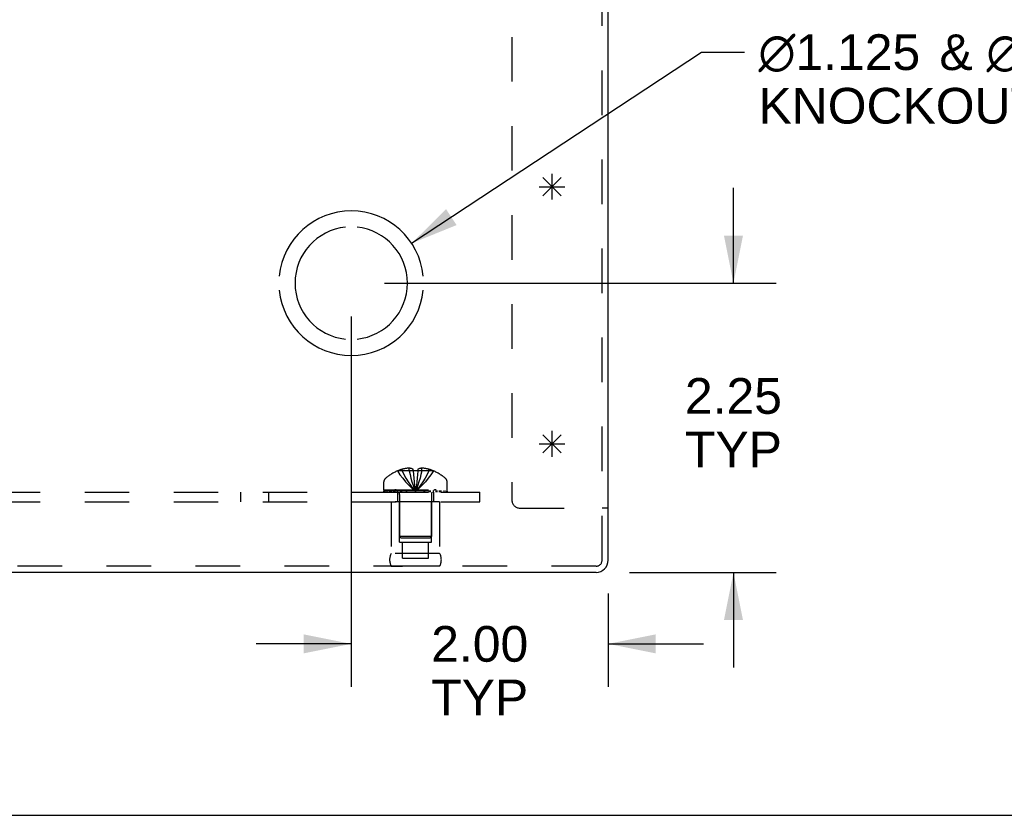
# Model space of a CAD drawing. Header units: inches. Extents: x 0 to 63, y 0 to 40.7.
# Tile 3 of 14: x 23.1 to 30.8, y 0 to 6.2. Entities that reach past the tile are written whole.
import ezdxf

# ---------------------------------------------------------------- set-up
doc = ezdxf.new("R2010")
doc.units = ezdxf.units.IN
doc.header["$LTSCALE"] = 3.462963
doc.header["$MEASUREMENT"] = 0
doc.linetypes.add('HIDDEN', pattern=[0.2, 0.1, -0.1])
doc.layers.get('0').update_dxf_attribs({"linetype": 'CONTINUOUS'})
for name, color, linetype in [('DEFAULT_2', 8, 'HIDDEN'), ('DIMENSIONS', 7, 'CONTINUOUS'), ('OPEN', 7, 'CONTINUOUS'), ('SPOTWELDS', 7, 'CONTINUOUS'), ('SUBPANEL', 7, 'CONTINUOUS')]:
    doc.layers.add(name, color=color, linetype=linetype)
doc.styles.get("Standard").update_dxf_attribs({"font": 'arial.ttf'})
doc.dimstyles.new('DIMSTYLE_1', dxfattribs={"dimtxt": 0.277778, "dimasz": 0.37037, "dimexe": 0.09, "dimexo": 0.07, "dimgap": 0.0375, "dimtad": 0, "dimtih": 1, "dimtoh": 1, "dimzin": 4, "dimdsep": 46, "dimtxsty": 'Standard', "dimblk": '_FILLED', "dimblk1": '_FILLED', "dimblk2": '_FILLED', "dimcen": 0.09, "dimadec": 3, "dimazin": 1, "dimtfac": 1, "dimtdec": 3, "dimtofl": 0, "dimtmove": 0, "dimatfit": 3, "dimldrblk": '_FILLED', "dimfxl": 0, "dimtolj": 1, "dimtzin": 4, "dimarcsym": 0})
doc.dimstyles.get("Standard").update_dxf_attribs({"dimtxt": 0.314815, "dimasz": 0.37037, "dimexe": 0.09, "dimexo": 0.07, "dimgap": 0.09, "dimtad": 0, "dimtih": 1, "dimtoh": 1, "dimdec": 3, "dimzin": 4, "dimdsep": 46, "dimtxsty": 'Standard', "dimblk": '_FILLED', "dimblk1": '_FILLED', "dimblk2": '_FILLED', "dimcen": 0.09, "dimadec": 3, "dimazin": 1, "dimtp": 0.001, "dimtm": 0.001, "dimtfac": 1, "dimtdec": 3, "dimtofl": 0, "dimtmove": 0, "dimatfit": 3, "dimldrblk": '_FILLED', "dimfxl": 0, "dimtolj": 1, "dimtzin": 4, "dimarcsym": 0})

# ---------------------------------------------------------------- blocks, each defined once
blk = doc.blocks.new('_FILLED')
at = {"color": 0, "linetype": 'ByBlock'}
blk.add_solid([(0, 0), (-1, 0.2), (-1, -0.2)], dxfattribs=at)
blk = doc.blocks.new('*D18')
at = {"layer": 'DIMENSIONS', "color": 2, "linetype": 'Continuous'}
for p, q in [((28.6861, 4.1396), (28.6861, 4.8804)), ((25.9707, 4.1396), (29.0194, 4.1396)), ((27.8759, 1.8896), (29.0194, 1.8896)), ((28.6861, 1.8896), (28.6861, 1.1489))]:
    blk.add_line(p, q, dxfattribs=at)
at = {"layer": 'DIMENSIONS', "color": 2, "linetype": 'Continuous', "xscale": 0.3703703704, "yscale": 0.3703703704, "zscale": 0.3703703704}
for p, rotation in [((28.6861, 4.1396), 270), ((28.6861, 1.8896), 90)]:
    blk.add_blockref('_FILLED', p, dxfattribs=dict(at, rotation=rotation))
at = {"layer": 'DIMENSIONS', "color": 2, "linetype": 'Continuous', "insert": (28.6861, 3.401), "char_height": 0.27778, "width": 0.754853, "attachment_point": 2, "line_spacing_factor": 0.9}
blk.add_mtext('2.25\\PTYP', dxfattribs=at)
blk = doc.blocks.new('*D19')
at = {"layer": 'DIMENSIONS', "color": 2, "linetype": 'Continuous'}
for p, q in [((25.7115, 3.8804), (25.7115, 1.0002)), ((27.7115, 1.7252), (27.7115, 1.0002)), ((25.7115, 1.3335), (24.9707, 1.3335)), ((27.7115, 1.3335), (28.4522, 1.3335))]:
    blk.add_line(p, q, dxfattribs=at)
at = {"layer": 'DIMENSIONS', "color": 2, "linetype": 'Continuous', "xscale": 0.3703703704, "yscale": 0.3703703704, "zscale": 0.3703703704}
blk.add_blockref('_FILLED', (25.7115, 1.3335), dxfattribs=at)
at = {"layer": 'DIMENSIONS', "color": 2, "linetype": 'Continuous', "xscale": 0.3703703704, "yscale": 0.3703703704, "zscale": 0.3703703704, "rotation": 180}
blk.add_blockref('_FILLED', (27.7115, 1.3335), dxfattribs=at)
at = {"layer": 'DIMENSIONS', "color": 2, "linetype": 'Continuous', "insert": (26.7115, 1.4724), "char_height": 0.27778, "width": 0.754853, "attachment_point": 2, "line_spacing_factor": 0.9}
blk.add_mtext('2.00\\PTYP', dxfattribs=at)

msp = doc.modelspace()

# ---------------------------------------------------------------- linework, layer by layer
at = {"color": 3, "linetype": 'Continuous'}
for p, q in [((27.7115, 1.9844), (27.7115, 9.1986)), ((27.6167, 1.8896), (15.8063, 1.8896))]:
    msp.add_line(p, q, dxfattribs=at)
at = {"color": 7, "linetype": 'Continuous'}
for p, q in [((27.7115, 2.3896), (27.6635, 2.3896)), ((0, 0), (62.963, 0))]:
    msp.add_line(p, q, dxfattribs=at)
at = {"color": 3, "linetype": 'Continuous'}
msp.add_arc((27.6167, 1.9844), 0.0948, 270, 360, dxfattribs=at)
at = {"layer": 'DEFAULT_2', "color": 8, "linetype": 'HIDDEN'}
for p, q in [((27.6635, 1.9844), (27.6635, 9.8896)), ((26.9615, 9.5164), (26.9615, 2.4516)), ((26.107, 2.6788), (26.107, 2.6915)), ((26.1618, 2.6788), (26.1618, 2.7007)), ((26.1935, 2.6788), (26.1935, 2.6915)), ((26.2295, 2.6915), (26.2295, 2.6788)), ((26.2612, 2.6788), (26.2612, 2.7007)), ((26.316, 2.6788), (26.316, 2.6915)), ((26.0712, 2.6784), (26.071, 2.6788)), ((26.0721, 2.6788), (26.0712, 2.6784)), ((26.1935, 2.6788), (26.0721, 2.6788)), ((26.1935, 2.6788), (26.1935, 2.6784)), ((26.227, 2.6498), (26.2242, 2.6214)), ((26.2295, 2.6788), (26.2269, 2.6495)), ((26.3508, 2.6788), (26.2295, 2.6788)), ((26.2295, 2.6788), (26.2295, 2.6784)), ((26.3517, 2.6784), (26.3508, 2.6788)), ((26.352, 2.6788), (26.3517, 2.6784)), ((25.9655, 2.5326), (25.9655, 2.5939)), ((25.9655, 2.5326), (26.4575, 2.5326)), ((26.208, 2.5425), (26.2115, 2.5178)), ((26.208, 2.5424), (26.2115, 2.5178)), ((26.4575, 2.5326), (26.4575, 2.5939)), ((25.9658, 2.5276), (26.4572, 2.5276)), ((25.9658, 2.5126), (25.9658, 2.5276)), ((25.9658, 2.5126), (26.4572, 2.5126)), ((25.9736, 2.5276), (25.9736, 2.5126)), ((25.9913, 2.5126), (25.9913, 2.5276)), ((26.0127, 2.5126), (26.0127, 2.5276)), ((26.0183, 2.5276), (26.0183, 2.5126)), ((26.0239, 2.5126), (26.0239, 2.5276)), ((26.0438, 2.5126), (26.0438, 2.5276)), ((26.0532, 2.5126), (26.0532, 2.5276)), ((26.0714, 2.5126), (26.0714, 2.5276)), ((26.0875, 2.4954), (26.0875, 2.1676)), ((26.0946, 2.5276), (26.0946, 2.5126)), ((26.1055, 2.5126), (26.1055, 2.5276)), ((26.1407, 2.5126), (26.1407, 2.5276)), ((26.1448, 2.5126), (26.1448, 2.5276)), ((26.2782, 2.5126), (26.2782, 2.5276)), ((26.2823, 2.5276), (26.2823, 2.5126)), ((26.3174, 2.5126), (26.3174, 2.5276)), ((26.3284, 2.5126), (26.3284, 2.5276)), ((26.3355, 2.4954), (26.3355, 2.1676)), ((26.3516, 2.5126), (26.3516, 2.5276)), ((26.3698, 2.5276), (26.3698, 2.5126)), ((26.3792, 2.5126), (26.3792, 2.5276)), ((26.3991, 2.5126), (26.3991, 2.5276)), ((26.4047, 2.5126), (26.4047, 2.5276)), ((26.4103, 2.5126), (26.4103, 2.5276)), ((26.4316, 2.5276), (26.4316, 2.5126)), ((26.4494, 2.5126), (26.4494, 2.5276)), ((26.4572, 2.5276), (26.4572, 2.5126)), ((26.3995, 2.4376), (26.0235, 2.4376)), ((26.0235, 2.4376), (26.0235, 2.0376)), ((26.0865, 2.1256), (26.0865, 2.4376)), ((26.3365, 2.1256), (26.3365, 2.4376)), ((26.3995, 2.4376), (26.3995, 2.0376)), ((27.0235, 2.3896), (27.6635, 2.3896)), ((26.3355, 2.1676), (26.0875, 2.1676)), ((26.0975, 2.1576), (26.0875, 2.1676)), ((26.0975, 2.1576), (26.3255, 2.1576)), ((26.3255, 2.1576), (26.3355, 2.1676)), ((26.0865, 2.1256), (26.3365, 2.1256)), ((26.11, 2.0006), (26.11, 2.1256)), ((26.313, 2.0006), (26.313, 2.1256)), ((26.3995, 2.0376), (26.0235, 2.0376)), ((26.11, 2.0006), (26.313, 2.0006)), ((27.6167, 1.9376), (15.8063, 1.9376)), ((26.3995, 1.9378), (26.0235, 1.9378)), ((26.0235, 1.9378), (26.1115, 1.9376)), ((26.3995, 1.9378), (26.3115, 1.9376))]:
    msp.add_line(p, q, dxfattribs=at)
for points in [[(26.1618, 2.7007), (26.1567, 2.7003), (26.1516, 2.6998), (26.1464, 2.6993), (26.1412, 2.6986), (26.1358, 2.6978), (26.1304, 2.6969), (26.1248, 2.6958), (26.119, 2.6946), (26.1131, 2.6931), (26.107, 2.6915)], [(26.1935, 2.6915), (26.1894, 2.6934), (26.1853, 2.695), (26.1814, 2.6964), (26.1775, 2.6976), (26.1736, 2.6986), (26.1697, 2.6995), (26.1657, 2.7002), (26.1618, 2.7007)], [(26.2612, 2.7007), (26.2572, 2.7002), (26.2533, 2.6995), (26.2494, 2.6986), (26.2455, 2.6976), (26.2416, 2.6964), (26.2376, 2.695), (26.2336, 2.6934), (26.2295, 2.6915)], [(26.316, 2.6915), (26.3099, 2.6931), (26.3039, 2.6946), (26.2982, 2.6958), (26.2926, 2.6969), (26.2872, 2.6978), (26.2818, 2.6986), (26.2766, 2.6993), (26.2714, 2.6998), (26.2663, 2.7003), (26.2612, 2.7007)], [(26.0712, 2.6784), (26.0909, 2.6495), (26.1121, 2.6214), (26.1347, 2.5942), (26.1588, 2.5679), (26.1844, 2.5424), (26.2115, 2.5178)], [(26.107, 2.6788), (26.1216, 2.6498), (26.1374, 2.6217), (26.1543, 2.5944), (26.1722, 2.568), (26.1913, 2.5425), (26.2115, 2.5178)], [(26.1618, 2.6788), (26.1688, 2.6498), (26.1763, 2.6217), (26.1843, 2.5944), (26.1928, 2.568), (26.2019, 2.5425), (26.2115, 2.5178)], [(26.2295, 2.6784), (26.2235, 2.6787), (26.2175, 2.6788), (26.2115, 2.6788), (26.2055, 2.6788), (26.1995, 2.6787), (26.1935, 2.6784)], [(26.1935, 2.6788), (26.196, 2.6498), (26.1987, 2.6217), (26.2016, 2.5944), (26.2047, 2.568), (26.208, 2.5424)], [(26.1935, 2.6784), (26.196, 2.6495), (26.1988, 2.6214), (26.2017, 2.5942), (26.2047, 2.5679)], [(26.2612, 2.6788), (26.2542, 2.6498), (26.2467, 2.6217), (26.2387, 2.5944), (26.2301, 2.568), (26.2211, 2.5425), (26.2115, 2.5178)], [(26.316, 2.6788), (26.3013, 2.6498), (26.2856, 2.6217), (26.2687, 2.5944), (26.2508, 2.568), (26.2317, 2.5425), (26.2115, 2.5178)], [(26.3517, 2.6784), (26.3321, 2.6495), (26.3109, 2.6214), (26.2883, 2.5942), (26.2642, 2.5679), (26.2386, 2.5424), (26.2115, 2.5178)], [(26.2243, 2.6217), (26.2213, 2.5942), (26.2182, 2.5679), (26.215, 2.5424), (26.2115, 2.5178)], [(26.2213, 2.5944), (26.2183, 2.568), (26.215, 2.5425), (26.2115, 2.5178)]]:
    msp.add_lwpolyline(points, dxfattribs=at)
for centre, radius, start, end in [((26.2115, 2.3506), 0.3566, 107.04066, 113.00172), ((26.2115, 2.3506), 0.3566, 66.99828, 72.95934), ((26.0005, 2.5939), 0.035, 130.93344, 180), ((26.2115, 2.3506), 0.357, 113.17274, 130.93344), ((26.2115, 2.3506), 0.357, 49.06656, 66.82726), ((26.4225, 2.5939), 0.035, 0, 49.06656), ((26.0503, 2.4954), 0.0372, 59.9503, 90), ((26.3727, 2.4954), 0.0372, 90, 120.0497), ((26.0503, 2.4954), 0.0372, 0, 27.53986), ((26.3727, 2.4954), 0.0372, 152.46014, 180), ((27.0235, 2.4516), 0.062, 180, 270), ((26.1101, 1.9877), 0.1, 150.05079, 209.94921), ((26.3128, 1.9877), 0.1, 330.05079, 29.94921), ((27.6167, 1.9844), 0.0468, 270, 360)]:
    msp.add_arc(centre, radius, start, end, dxfattribs=at)
at = {"layer": 'OPEN', "color": 40, "linetype": 'Continuous'}
for radius, start, end in [(0.5625, 5.61122, 174.38878), (0.4375, 95.90372, 264.09628), (0.4375, 275.90372, 84.09628), (0.5625, 185.61122, 354.38878)]:
    msp.add_arc((25.7115, 4.1396), radius, start, end, dxfattribs=at)
at = {"layer": 'SPOTWELDS', "color": 40, "linetype": 'Continuous'}
for p, q in [((27.274, 4.7896), (27.274, 4.9896)), ((27.2033, 4.9603), (27.3447, 4.8189)), ((27.2033, 4.8189), (27.3447, 4.9603)), ((27.174, 4.8896), (27.374, 4.8896)), ((27.274, 2.7896), (27.274, 2.9896)), ((27.2033, 2.9603), (27.3447, 2.8189)), ((27.2033, 2.8189), (27.3447, 2.9603)), ((27.174, 2.8896), (27.374, 2.8896))]:
    msp.add_line(p, q, dxfattribs=at)
at = {"layer": 'SUBPANEL', "color": 8, "linetype": 'HIDDEN'}
for p, q in [((16.7115, 2.5126), (26.7115, 2.5126)), ((24.8525, 2.4376), (24.8525, 2.5126)), ((25.0705, 2.4376), (25.0705, 2.5126)), ((26.071, 2.5126), (26.071, 2.4376)), ((26.352, 2.5126), (26.352, 2.4376)), ((26.7115, 2.4376), (26.7115, 2.5126)), ((16.7115, 2.4376), (26.7115, 2.4376))]:
    msp.add_line(p, q, dxfattribs=at)

# ---------------------------------------------------------------- texts
at = {"layer": 'DIMENSIONS', "color": 2, "linetype": 'Continuous', "insert": (28.773, 6.0752), "char_height": 0.2777778, "width": 8.025609, "attachment_point": 1, "line_spacing_factor": 0.9}
msp.add_mtext(' \\fgdt;{\\fgdt;n}\\fArial;1.125 {\\ftxt.shx;\\W0.166667;\\H0.277778; }& \\fgdt;{\\fgdt;n}\\fArial;0.875 LASER CUT DOUBLE\\P KNOCKOUTS. (x2 TYP ON TOP & BOTTOM)', dxfattribs=at)

# ---------------------------------------------------------------- dimensions: what is measured, and where the dimension line sits
at = {"layer": 'DIMENSIONS', "color": 2, "linetype": 'Continuous'}
for base, p1, p2, angle, picture, middle in [((28.6861, 4.1396), (27.8059, 1.8896), (25.9007, 4.1396), 90, '*D18', (28.6861, 3.0537)), ((25.7115, 1.3335), (27.7115, 1.7952), (25.7115, 3.9504), 180, '*D19', (26.7115, 1.1252))]:
    dim = msp.add_linear_dim(base=base, p1=p1, p2=p2, angle=angle, text='<>\\PTYP', dimstyle='DIMSTYLE_1', dxfattribs=at)
    dim.commit()
    dim.dimension.update_dxf_attribs({"geometry": picture, "text_midpoint": middle, "dimtype": 160})

# ---------------------------------------------------------------- leaders
at = {"layer": 'DIMENSIONS', "color": 2, "linetype": 'Continuous', "annotation_type": 0, "has_hookline": 1, "hookline_direction": 1, "text_width": 8.0279}
msp.add_leader([(26.1811, 4.4492), (28.4372, 5.9363), (28.773, 5.9363)], dimstyle='Standard', override={"dimtad": 0}, dxfattribs=at)

doc.saveas('drawing.dxf')
